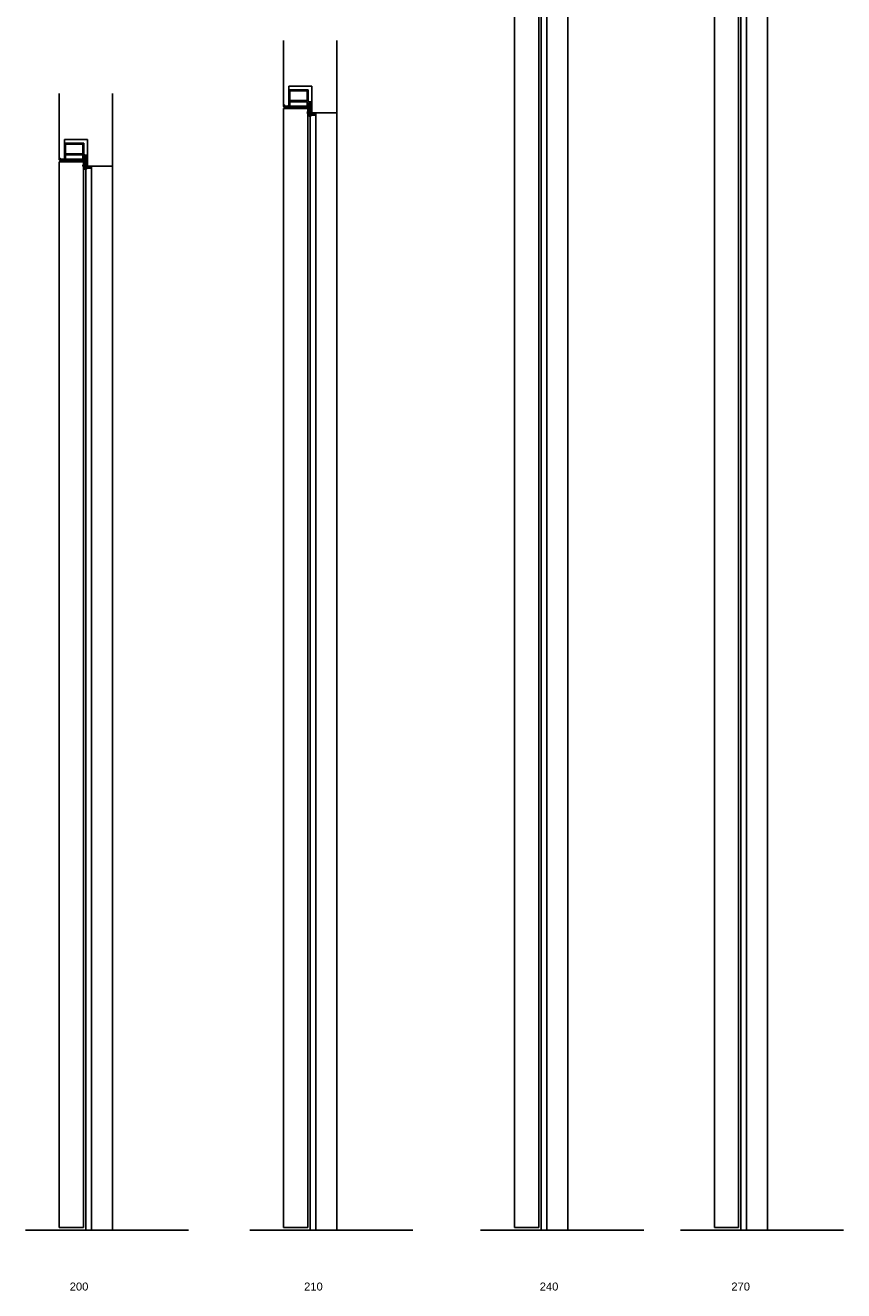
# Model space of a CAD drawing. Header units: millimetres. Extents: x -833 to 16580, y 400 to 6384.
# Tile 1 of 44: x -833 to 704, y 1983 to 4361. Entities that reach past the tile are written whole.
import ezdxf

# ---------------------------------------------------------------- set-up
doc = ezdxf.new("R2010")
doc.units = ezdxf.units.MM
for name, color, linetype in [('arancio', 40, 'Continuous'), ('nero', 7, 'Continuous'), ('rosso', 1, 'Continuous')]:
    doc.layers.add(name, color=color, linetype=linetype)
doc.styles.get("Standard").update_dxf_attribs({"font": 'arial.ttf'})

# ---------------------------------------------------------------- blocks, each defined once
blk = doc.blocks.new('A$C65DE4E38')
at = {"layer": 'nero'}
h = blk.add_hatch(dxfattribs=at)
h.set_pattern_fill('AR-CONC', color=1, scale=0.1)
h.set_pattern_definition([(50, (-5898.259, -1725.366), (18.218467, -1.59391), [1.905, -20.955]), (355, (-5898.259, -1725.366), (-3.52434, 19.105685), [1.524, -16.76406]), (100.45144, (-5896.74, -1725.499), (14.694125, 17.511775), [1.619, -17.809024]), (46.1842, (-5898.26, -1720.286), (27.1079, -4.20423), [2.8575, -31.4325]), (96.63556, (-5896, -1720.636), (23.74041, 24.74261), [2.4285, -26.71356]), (351.18415, (-5898.26, -1720.286), (23.74041, 24.74261), [2.286, -25.14597]), (21, (-5895.719, -1721.556), (15.16144, -10.22652), [1.905, -20.955]), (326, (-5895.719, -1721.556), (6.1802, 18.418797), [1.524, -16.764]), (71.45144, (-5894.455, -1722.408), (21.34164, 8.192277), [1.619, -17.808994]), (37.5, (-5898.259, -1725.366), (0.30886, 8.455504), [0, -16.5608, 0, -17.018, 0, -16.8275]), (7.5, (-5898.259, -1725.366), (6.681966, 10.018057), [0, -9.7028, 0, -16.1798, 0, -6.4135]), (327.5, (-5903.923, -1725.366), (13.5590595, -0.5728744), [0, -6.35, 0, -19.812, 0, -26.289]), (317.5, (-5906.463, -1725.366), (14.812918, 2.54265), [0, -8.255, 0, -13.1572, 0, -18.669])])
h.paths.add_polyline_path([(7.8, 0.3), (7.6, 2, 0.382205), (7.4, 2.2), (0.5, 2.3), (0.5, 2.1, 0.127104), (3.8, 0.5, -1), (3.7, 0, -0.128759), (0.2, 1.7, -0.226312), (0, 2, -0.099471), (0.2, 3.7, -0.490276), (0.7, 4), (0.5, 2.8), (8.1, 2.7), (11.2, 2.8, -1.000012), (11.2, 2.1), (10.5, 0.8, -0.945741), (10.2, 0.9), (10.2, 0.9), (10.7, 2.1), (9.8, 2), (9.1, 0.7, -0.94573), (8.9, 0.8), (8.9, 0.8), (9.3, 2), (8.1, 1.9), (8.4, 0.1), (8.2, 0, -0.382231)])
for p, q in [((0.7, 4), (0.5, 2.8)), ((0.5, 2.8), (8.1, 2.7)), ((0.5, 2.3), (0.5, 2.1)), ((7.4, 2.2), (0.5, 2.3)), ((7.8, 0.3), (7.6, 2)), ((8.1, 2.7), (11.2, 2.8)), ((9.3, 2), (8.1, 1.9)), ((8.1, 1.9), (8.4, 0.1)), ((8.4, 0.1), (8.2, 0)), ((8.9, 0.8), (9.3, 2)), ((9.8, 2), (9.1, 0.7)), ((10.7, 2.1), (9.8, 2)), ((10.2, 0.9), (10.7, 2.1)), ((11.2, 2.1), (10.5, 0.8))]:
    blk.add_line(p, q, dxfattribs=at)
for centre, radius, start, end in [((4.1, 2.5), 4.14, 163.1874, 185.9097), ((0.4, 2), 0.4, 178.6174, 229.6122), ((0.6, 3.6), 0.4, 65.6936, 170.164), ((5.2, 7.7), 7.8, 229.6245, 258.9731), ((5.2, 7.7), 7.3, 229.9981, 258.973), ((3.8, 0.2), 0.25, 258.9745, 78.9715), ((7.4, 2), 0.2, 8.8959, 92.563), ((8.2, 0.4), 0.35, 188.9005, 272.5563), ((9, 0.8), 0.143, 159.3286, 332.5584), ((10.4, 0.8), 0.143, 159.3338, 332.5533), ((11.2, 2.5), 0.375, 272.557, 92.5582)]:
    blk.add_arc(centre, radius, start, end, dxfattribs=at)
blk = doc.blocks.new('A$C3B977A25')
for p, q in [((8.5, 44.5), (8.5, 22.5)), ((50.5, 29), (50.5, 0)), ((14.5, 21), (14.5, 0)), ((16.3, 20), (48.7, 20)), ((16.3, 1.8), (16.3, 20)), ((48.7, 1.8), (16.3, 1.8)), ((48.7, 20), (48.7, 1.8))]:
    blk.add_line(p, q)
at = {"layer": 'nero'}
for p, q in [((0, 46.3), (0, 43.5)), ((0.2, 43.3), (1.5, 43.3)), ((9.5, 47.3), (1, 47.3)), ((1.7, 43.5), (1.3, 45.5)), ((1.3, 45.5), (7.5, 45.5)), ((7.5, 45.5), (8.5, 44.5)), ((10.5, 24.9), (10.5, 46.3)), ((14.3, 24.9), (10.5, 24.9)), ((59.5, 32.3), (14.3, 32.3)), ((14.3, 32.3), (14.3, 24.9)), ((50.5, 29), (52, 30.5)), ((52, 30.5), (59.2, 30.5)), ((59.2, 30.5), (58.8, 28.5)), ((59, 28.3), (60.3, 28.3)), ((60.5, 28.5), (60.5, 31.3)), ((8.5, 22.5), (13, 22.5)), ((13, 22.5), (14.5, 21)), ((47.2, 0), (47.5, 0.2)), ((47.5, 0.2), (47.7, 0)), ((14.5, 0), (47.2, 0)), ((47.7, 0), (50.5, 0))]:
    blk.add_line(p, q, dxfattribs=at)
blk.add_lwpolyline([(47.9, 30.5, -0.414214), (48.7, 29.7), (48.7, 22.9, -0.414214), (47.9, 22.2), (17, 22.2, -0.414214), (16.3, 22.9), (16.3, 29.7, -0.414214), (17, 30.5)], format="xyb", close=True, dxfattribs=at)
for centre, radius, start, end in [((1, 46.3), 1, 90, 180), ((0.2, 43.5), 0.2, 180, 270.0003), ((1.5, 43.5), 0.2, 270.0003, 12.8042), ((9.5, 46.3), 1, 0, 90), ((59, 28.5), 0.2, 167.1958, 270), ((59.5, 31.3), 1, 360, 90), ((60.3, 28.5), 0.2, 270, 0)]:
    blk.add_arc(centre, radius, start, end, dxfattribs=at)
blk = doc.blocks.new('A$C0D6C2CDC')
at = {"layer": 'nero'}
for p, q in [((0, 0), (0, 2103)), ((0, 2103), (45.4, 2103)), ((45.4, 2103), (45.4, 0)), ((45.4, 0), (0, 0))]:
    blk.add_line(p, q, dxfattribs=at)

msp = doc.modelspace()

# ---------------------------------------------------------------- linework, layer by layer
at = {"layer": 'nero'}
for p, q in [((461.6, 2101.5), (461.6, 4804.5)), ((507, 4804.5), (507, 2101.5)), ((511.6, 4793.5), (511.6, 2096.5)), ((522.1, 4793.5), (522.1, 2096.5)), ((561.6, 4796.5), (561.6, 2096.5)), ((86.3, 2101.5), (86.3, 4504.5)), ((131.7, 4504.5), (131.7, 2101.5)), ((146.8, 4496.5), (146.8, 2096.5)), ((186.3, 4496.5), (186.3, 2096.5)), ((136.3, 4490.7), (136.3, 2096.5)), ((-347.4, 4279.8), (-347.4, 4332.8)), ((-247.4, 4332.8), (-247.4, 4196.5)), ((-347.4, 4279.8), (-347.4, 4211.5)), ((-294.4, 4246.5), (-337.4, 4246.5)), ((-337.4, 4239.8), (-337.4, 4246.5)), ((-294.4, 4196.5), (-294.4, 4246.5)), ((-768.8, 4179.8), (-768.8, 4232.8)), ((-668.8, 4232.8), (-668.8, 4096.5)), ((-301.2, 4207.1), (-301.2, 4214.9)), ((-297.4, 4192.5), (-297.4, 2096.5)), ((-294.4, 4196.5), (-247.4, 4196.5)), ((-286.9, 4194), (-286.9, 2096.5)), ((-247.4, 4196.5), (-247.4, 2096.5)), ((-768.8, 4179.8), (-768.8, 4111.5)), ((-768.8, 4179.8), (-768.8, 4111.5)), ((-715.8, 4146.5), (-758.8, 4146.5)), ((-758.8, 4139.8), (-758.8, 4146.5)), ((-715.8, 4096.5), (-715.8, 4146.5)), ((-768.8, 2101.5), (-768.8, 4104.5)), ((-768.8, 4104.5), (-723.4, 4104.5)), ((-723.4, 4104.5), (-723.4, 2101.5)), ((-718.8, 4093.5), (-718.8, 2096.5)), ((-715.8, 4096.5), (-668.8, 4096.5)), ((-708.3, 4096.5), (-708.3, 2096.5)), ((-668.8, 4096.5), (-668.8, 2096.5)), ((-832.5, 2096.5), (-526, 2096.5)), ((-723.4, 2101.5), (-768.8, 2101.5)), ((-411.1, 2096.5), (-104.6, 2096.5)), ((22.5, 2096.5), (329.1, 2096.5)), ((131.7, 2101.5), (86.3, 2101.5)), ((397.9, 2096.5), (704.4, 2096.5)), ((507, 2101.5), (461.6, 2101.5))]:
    msp.add_line(p, q, dxfattribs=at)

# ---------------------------------------------------------------- block references
at = {"layer": 'arancio', "rotation": 180}
for p in [(-286.9, 4239.8), (-708.3, 4139.8)]:
    msp.add_blockref('A$C3B977A25', p, dxfattribs=at)
at = {"layer": 'nero', "xscale": -2, "yscale": 2, "zscale": 2, "rotation": 269.3419758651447}
for p in [(-303.4, 4190.7), (-724.8, 4090.7)]:
    msp.add_blockref('A$C65DE4E38', p, dxfattribs=at)
at = {"layer": 'rosso'}
msp.add_blockref('A$C0D6C2CDC', (-347.4, 2101.5), dxfattribs=at)

# ---------------------------------------------------------------- texts
at = {"layer": 'nero', "char_height": 15, "width": 96.113, "attachment_point": 1}
for s, insert in [('200', (-749.1, 1997.9)), ('210', (-308.9, 1997.9)), ('240', (133.6, 1997.9)), ('270', (493.5, 1997.9))]:
    msp.add_mtext(s, dxfattribs=dict(at, insert=insert))

doc.saveas('drawing.dxf')
